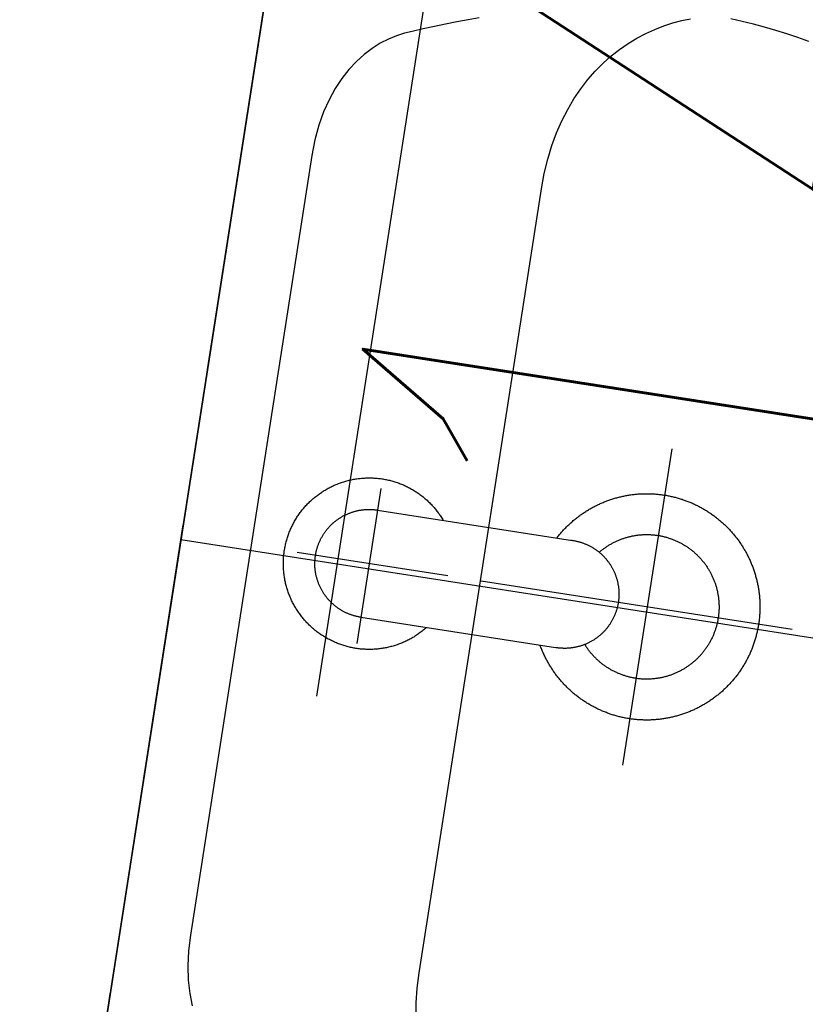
# Model space of a CAD drawing. Extents: x -38969 to 27108, y -24488 to 212598.
# Tile 247 of 256: x -7308 to -7283, y 40515 to 40546. Entities that reach past the tile are written whole.
import ezdxf
from ezdxf import colors
from ezdxf.entities.mleader import LeaderData, LeaderLine
from ezdxf.math import Vec2, Vec3

# ---------------------------------------------------------------- set-up
doc = ezdxf.new("R2010")
doc.units = 0
doc.header["$LTSCALE"] = 100
doc.header["$MEASUREMENT"] = 0
doc.linetypes.add('DASHED22', pattern=[0.15, 0.1, -0.05])
doc.layers.get('0').update_dxf_attribs({"linetype": 'CONTINUOUS'})
doc.layers.get('DEFPOINTS').update_dxf_attribs({"linetype": 'CONTINUOUS'})
for name, color, linetype in [('F_1-DIM100', 6, 'CONTINUOUS'), ('F_1-MEBLE', 5, 'CONTINUOUS'), ('F_1-MUR istn', 200, 'CONTINUOUS'), ('F_1-PLYTKI', 140, 'CONTINUOUS'), ('F_1-POW', 2, 'DASHED22'), ('F_1-POW pos', 2, 'DASHED22'), ('t_1-TXT', 123, 'CONTINUOUS')]:
    doc.layers.add(name, color=color, linetype=linetype)
doc.styles.get("Standard").update_dxf_attribs({"font": 'romans.shx', "width": 0.7})
doc.dimstyles.new('DIM100', dxfattribs={"dimscale": 10, "dimtxt": 2, "dimasz": 1, "dimexe": 0, "dimexo": 0, "dimgap": 0.5, "dimtad": 1, "dimdec": 4, "dimrnd": 0.5, "dimdsep": 46, "dimtxsty": 'Standard', "dimblk1": 'TICK1', "dimblk2": 'TICK1', "dimsah": 1, "dimcen": 0, "dimse1": 1, "dimse2": 1, "dimclrd": 6, "dimclre": 6, "dimclrt": 123, "dimadec": 0, "dimazin": 0, "dimtfac": 1, "dimtdec": 4, "dimtmove": 2, "dimatfit": 3, "dimldrblk": 'TICK1', "dimfxl": 1, "dimtolj": 1, "dimarcsym": 0})

# ---------------------------------------------------------------- blocks, each defined once
blk = doc.blocks.new('TICK1')
at = {"color": 0}
for p, q in [((-1, -1), (1, 1)), ((0, -1), (0, 1)), ((0, 0), (-1, 0))]:
    blk.add_line(p, q, dxfattribs=at)
blk = doc.blocks.new('*D1584')
at = {"layer": 'DEFPOINTS', "color": 0}
for p in [(-7295.381, 40576.185), (-7177.799, 40557.866), (-7298.387, 40556.888)]:
    blk.add_point(p, dxfattribs=at)
at = {"layer": 'F_1-DIM100', "color": 6, "lineweight": -2, "transparency": 16777216}
blk.add_line((-7190.686, 40540.108), (-7288.506, 40555.348), dxfattribs=at)
at = {"layer": 'F_1-DIM100', "color": 6, "lineweight": -2, "transparency": 16777216, "xscale": 10, "yscale": 10, "zscale": 10}
for p, rotation in [((-7298.387, 40556.888), 171.1447089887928), ((-7180.805, 40538.569), 351.1447089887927)]:
    blk.add_blockref('TICK1', p, dxfattribs=dict(at, rotation=rotation))
at = {"layer": 'F_1-DIM100', "color": 123, "transparency": 16777216, "insert": (-7241.905, 40532.907), "char_height": 20, "attachment_point": 5, "rotation": 171.1447}
blk.add_mtext('\\A1;119', dxfattribs=at)
blk = doc.blocks.new('*D1586')
at = {"layer": 'DEFPOINTS', "color": 0}
for p in [(-7379.367, 40589.27), (-7309.214, 40578.34), (-7382.374, 40569.972)]:
    blk.add_point(p, dxfattribs=at)
at = {"layer": 'F_1-DIM100', "color": 6, "lineweight": -2, "transparency": 16777216}
blk.add_line((-7322.101, 40560.582), (-7372.493, 40568.433), dxfattribs=at)
at = {"layer": 'F_1-DIM100', "color": 6, "lineweight": -2, "transparency": 16777216, "xscale": 10, "yscale": 10, "zscale": 10}
for p, rotation in [((-7382.374, 40569.972), 171.1447089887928), ((-7312.22, 40559.043), 351.1447089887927)]:
    blk.add_blockref('TICK1', p, dxfattribs=dict(at, rotation=rotation))
at = {"layer": 'F_1-DIM100', "color": 123, "transparency": 16777216, "insert": (-7349.606, 40549.686), "char_height": 20, "attachment_point": 5, "rotation": 171.1447}
blk.add_mtext('\\A1;71', dxfattribs=at)
blk = doc.blocks.new('*D1626')
at = {"layer": 'DEFPOINTS', "color": 0}
for p in [(-7286.488, 40574.799), (-7265.96, 40571.601), (-7304.177, 40428.782)]:
    blk.add_point(p, dxfattribs=at)
at = {"layer": 'F_1-DIM100', "color": 6, "lineweight": -2, "transparency": 16777216}
blk.add_line((-7287.05, 40436.234), (-7267.5, 40561.721), dxfattribs=at)
at = {"layer": 'F_1-DIM100', "color": 6, "lineweight": -2, "transparency": 16777216, "xscale": 10, "yscale": 10, "zscale": 10}
for p, rotation in [((-7265.96, 40571.601), 81.14470898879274), ((-7288.59, 40426.354), 261.1447089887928)]:
    blk.add_blockref('TICK1', p, dxfattribs=dict(at, rotation=rotation))
at = {"layer": 'F_1-DIM100', "color": 123, "transparency": 16777216, "insert": (-7285.277, 40545.056), "char_height": 20, "attachment_point": 5, "rotation": 81.1447}
blk.add_mtext('\\A1;147', dxfattribs=at)
blk = doc.blocks.new('umyw szer 45')
for p, q in [((-1.724, -6.018), (-1.724, -12.275)), ((1.724, -6.018), (1.723, -12.275))]:
    blk.add_line(p, q)
for points in [[(-20.217, 0), (0, 0), (20.219, -0.001)], [(-18.527, -17.248), (-18.6, -16.886), (-18.664, -16.523), (-18.719, -16.159), (-18.766, -15.795), (-18.804, -15.43), (-18.834, -15.065), (-18.857, -14.7)], [(-17.659, -6.805), (-17.543, -6.46), (-17.423, -6.117), (-17.3, -5.776), (-17.173, -5.437), (-17.043, -5.1), (-16.909, -4.765), (-16.909, -4.765), (-16.818, -4.531), (-16.699, -4.294), (-16.554, -4.056), (-16.382, -3.821), (-16.181, -3.592), (-15.951, -3.371), (-15.693, -3.162), (-15.405, -2.966), (-15.088, -2.787), (-14.74, -2.628), (-14.361, -2.492), (-13.95, -2.38), (-13.508, -2.298), (-13.034, -2.246), (-12.527, -2.228), (0, -2.232), (12.527, -2.228), (13.034, -2.246), (13.508, -2.298), (13.95, -2.38), (14.361, -2.492), (14.74, -2.628)], [(1.724, -8.127), (1.727, -8.124), (1.755, -8.101), (1.782, -8.078), (1.809, -8.054), (1.835, -8.031), (1.862, -8.006), (1.888, -7.981), (1.914, -7.956), (1.939, -7.931), (1.964, -7.905), (1.989, -7.879), (2.013, -7.853), (2.037, -7.826), (2.06, -7.799), (2.084, -7.772), (2.107, -7.744), (2.13, -7.716), (2.152, -7.688), (2.173, -7.66), (2.195, -7.631), (2.216, -7.602), (2.237, -7.572), (2.257, -7.543), (2.277, -7.513), (2.297, -7.482), (2.316, -7.452), (2.334, -7.422), (2.352, -7.391), (2.37, -7.36), (2.388, -7.328), (2.405, -7.297), (2.421, -7.266), (2.438, -7.233), (2.453, -7.201), (2.468, -7.169), (2.484, -7.136), (2.498, -7.103), (2.512, -7.07), (2.526, -7.037), (2.539, -7.004), (2.552, -6.97), (2.564, -6.936), (2.576, -6.902), (2.587, -6.869), (2.598, -6.835), (2.609, -6.8), (2.619, -6.765), (2.629, -6.732), (2.638, -6.697), (2.647, -6.662), (2.655, -6.626), (2.663, -6.591), (2.67, -6.557), (2.677, -6.522), (2.683, -6.486), (2.689, -6.45), (2.695, -6.415), (2.7, -6.379), (2.704, -6.344), (2.708, -6.309), (2.712, -6.272), (2.715, -6.236), (2.717, -6.202), (2.72, -6.166), (2.721, -6.129), (2.723, -6.094), (2.723, -6.058), (2.724, -6.025), (2.724, -6.018), (2.723, -5.986), (2.723, -5.95), (2.722, -5.914), (2.72, -5.878), (2.718, -5.842), (2.715, -5.806), (2.712, -5.77), (2.709, -5.735), (2.705, -5.699), (2.7, -5.664), (2.696, -5.628), (2.69, -5.592), (2.684, -5.557), (2.678, -5.522), (2.671, -5.488), (2.664, -5.452), (2.656, -5.416), (2.648, -5.382), (2.64, -5.347), (2.63, -5.312), (2.621, -5.277), (2.611, -5.243), (2.6, -5.209), (2.59, -5.175), (2.579, -5.141), (2.566, -5.106), (2.554, -5.072), (2.542, -5.039), (2.529, -5.006), (2.515, -4.973), (2.501, -4.94), (2.487, -4.907), (2.472, -4.875), (2.456, -4.841), (2.44, -4.809), (2.425, -4.778), (2.408, -4.746), (2.391, -4.714), (2.374, -4.683), (2.356, -4.651), (2.337, -4.62), (2.319, -4.59), (2.3, -4.56), (2.28, -4.529), (2.261, -4.499), (2.241, -4.47), (2.22, -4.441), (2.199, -4.412), (2.178, -4.383), (2.156, -4.354), (2.134, -4.326), (2.111, -4.298), (2.088, -4.27), (2.065, -4.243), (2.042, -4.216), (2.018, -4.189), (1.993, -4.162), (1.969, -4.137), (1.944, -4.111), (1.918, -4.085), (1.893, -4.06), (1.867, -4.035), (1.841, -4.011), (1.814, -3.987), (1.787, -3.963), (1.76, -3.94), (1.732, -3.917), (1.705, -3.894), (1.677, -3.872), (1.648, -3.85), (1.619, -3.828), (1.59, -3.807), (1.561, -3.786), (1.532, -3.766), (1.502, -3.746), (1.473, -3.727), (1.442, -3.707), (1.411, -3.689), (1.38, -3.67), (1.349, -3.652), (1.318, -3.635), (1.287, -3.618), (1.255, -3.601), (1.223, -3.585), (1.191, -3.569), (1.158, -3.553), (1.125, -3.538), (1.093, -3.523), (1.06, -3.509), (1.027, -3.496), (0.993, -3.482), (0.96, -3.47), (0.926, -3.457), (0.892, -3.445), (0.858, -3.433), (0.824, -3.422), (0.79, -3.412), (0.756, -3.402), (0.721, -3.392), (0.687, -3.383), (0.651, -3.374), (0.616, -3.365), (0.582, -3.358), (0.547, -3.35), (0.511, -3.343), (0.476, -3.337), (0.441, -3.331), (0.405, -3.325), (0.37, -3.32), (0.335, -3.315), (0.299, -3.311), (0.263, -3.307), (0.227, -3.304), (0.192, -3.301), (0.156, -3.299), (0.12, -3.297), (0.084, -3.296), (0.048, -3.295), (0.013, -3.295), (-0.023, -3.295), (-0.059, -3.295), (-0.095, -3.296), (-0.132, -3.298), (-0.167, -3.3), (-0.203, -3.302), (-0.239, -3.305), (-0.274, -3.309), (-0.31, -3.312), (-0.345, -3.317), (-0.381, -3.321), (-0.417, -3.327), (-0.452, -3.332), (-0.487, -3.339), (-0.523, -3.345), (-0.558, -3.352), (-0.593, -3.36), (-0.628, -3.368), (-0.662, -3.376), (-0.697, -3.385), (-0.732, -3.395), (-0.767, -3.405), (-0.801, -3.415), (-0.835, -3.426), (-0.869, -3.437), (-0.903, -3.449), (-0.936, -3.461), (-0.97, -3.473), (-1.004, -3.486), (-1.037, -3.5), (-1.07, -3.514), (-1.103, -3.528), (-1.136, -3.543), (-1.168, -3.558), (-1.201, -3.574), (-1.232, -3.589), (-1.264, -3.606), (-1.297, -3.623), (-1.328, -3.64), (-1.359, -3.658), (-1.39, -3.676), (-1.421, -3.695), (-1.451, -3.713), (-1.481, -3.733), (-1.511, -3.752), (-1.541, -3.772), (-1.571, -3.793), (-1.6, -3.814), (-1.628, -3.835), (-1.657, -3.856), (-1.685, -3.879), (-1.714, -3.902), (-1.741, -3.924), (-1.768, -3.947), (-1.796, -3.971), (-1.823, -3.994), (-1.849, -4.018), (-1.875, -4.043), (-1.901, -4.068), (-1.926, -4.093), (-1.952, -4.119), (-1.977, -4.145), (-2.001, -4.171), (-2.025, -4.197), (-2.049, -4.224), (-2.073, -4.252), (-2.096, -4.279), (-2.118, -4.306), (-2.141, -4.335), (-2.163, -4.363), (-2.184, -4.391), (-2.206, -4.421), (-2.226, -4.449), (-2.247, -4.479), (-2.267, -4.509), (-2.287, -4.539), (-2.306, -4.569), (-2.325, -4.599), (-2.343, -4.63), (-2.361, -4.661), (-2.379, -4.693), (-2.397, -4.724), (-2.413, -4.756), (-2.43, -4.787), (-2.446, -4.82), (-2.461, -4.852), (-2.476, -4.884), (-2.491, -4.917), (-2.505, -4.95), (-2.519, -4.983), (-2.533, -5.017), (-2.546, -5.05), (-2.558, -5.083), (-2.57, -5.117), (-2.582, -5.151), (-2.593, -5.185), (-2.604, -5.22), (-2.614, -5.254), (-2.624, -5.288), (-2.633, -5.323), (-2.642, -5.358), (-2.651, -5.393), (-2.659, -5.427), (-2.666, -5.463), (-2.673, -5.498), (-2.68, -5.533), (-2.686, -5.568), (-2.692, -5.604), (-2.697, -5.639), (-2.702, -5.674), (-2.706, -5.71), (-2.71, -5.746), (-2.713, -5.782), (-2.716, -5.818), (-2.719, -5.854), (-2.721, -5.889), (-2.722, -5.925), (-2.723, -5.961), (-2.724, -5.996), (-2.724, -6.033), (-2.723, -6.069), (-2.722, -6.104), (-2.721, -6.14), (-2.719, -6.177), (-2.717, -6.212), (-2.714, -6.247), (-2.711, -6.283), (-2.707, -6.319), (-2.703, -6.355), (-2.698, -6.39), (-2.693, -6.425), (-2.687, -6.461), (-2.681, -6.497), (-2.675, -6.532), (-2.668, -6.567), (-2.66, -6.602), (-2.652, -6.638), (-2.644, -6.673), (-2.635, -6.706), (-2.626, -6.741), (-2.616, -6.776), (-2.606, -6.81), (-2.595, -6.844), (-2.584, -6.879), (-2.573, -6.913), (-2.561, -6.947), (-2.548, -6.98), (-2.535, -7.014), (-2.522, -7.047), (-2.508, -7.08), (-2.494, -7.113), (-2.479, -7.146), (-2.464, -7.178), (-2.449, -7.211), (-2.433, -7.243), (-2.417, -7.274), (-2.4, -7.306), (-2.382, -7.338), (-2.365, -7.369), (-2.347, -7.4), (-2.329, -7.431), (-2.31, -7.461), (-2.29, -7.492), (-2.271, -7.522), (-2.251, -7.552), (-2.23, -7.581), (-2.21, -7.611), (-2.189, -7.639), (-2.167, -7.668), (-2.145, -7.696), (-2.123, -7.725), (-2.1, -7.753), (-2.077, -7.78), (-2.054, -7.807), (-2.03, -7.834), (-2.006, -7.861), (-1.982, -7.887), (-1.957, -7.913), (-1.932, -7.938), (-1.906, -7.964), (-1.88, -7.989), (-1.854, -8.013), (-1.828, -8.038), (-1.801, -8.061), (-1.774, -8.085), (-1.746, -8.108), (-1.724, -8.127)], [(0, -8.54), (0, -3.709)], [(1.724, -6.022), (1.724, -6.021), (1.724, -6.02), (1.723, -5.998), (1.723, -5.975), (1.722, -5.952), (1.721, -5.93), (1.72, -5.907), (1.718, -5.884), (1.716, -5.862), (1.714, -5.839), (1.712, -5.816), (1.709, -5.794), (1.706, -5.771), (1.702, -5.749), (1.699, -5.727), (1.695, -5.704), (1.69, -5.682), (1.686, -5.66), (1.681, -5.638), (1.676, -5.615), (1.67, -5.593), (1.665, -5.571), (1.659, -5.55), (1.652, -5.528), (1.646, -5.506), (1.639, -5.484), (1.632, -5.463), (1.624, -5.441), (1.616, -5.42), (1.608, -5.399), (1.6, -5.378), (1.592, -5.357), (1.583, -5.336), (1.574, -5.315), (1.564, -5.294), (1.555, -5.274), (1.545, -5.253), (1.534, -5.233), (1.524, -5.213), (1.513, -5.193), (1.502, -5.173), (1.491, -5.153), (1.479, -5.134), (1.468, -5.114), (1.456, -5.095), (1.443, -5.076), (1.431, -5.057), (1.418, -5.038), (1.405, -5.02), (1.392, -5.001), (1.378, -4.983), (1.364, -4.965), (1.35, -4.947), (1.336, -4.929), (1.322, -4.912), (1.307, -4.895), (1.292, -4.878), (1.277, -4.861), (1.262, -4.844), (1.246, -4.827), (1.23, -4.811), (1.214, -4.795), (1.198, -4.779), (1.182, -4.763), (1.165, -4.748), (1.148, -4.733), (1.131, -4.718), (1.114, -4.703), (1.096, -4.688), (1.079, -4.674), (1.061, -4.66), (1.043, -4.646), (1.025, -4.632), (1.007, -4.619), (0.988, -4.606), (0.969, -4.593), (0.95, -4.58), (0.931, -4.568), (0.912, -4.556), (0.893, -4.544), (0.873, -4.532), (0.854, -4.521), (0.834, -4.51), (0.814, -4.499), (0.794, -4.488), (0.774, -4.478), (0.753, -4.468), (0.733, -4.458), (0.712, -4.449), (0.692, -4.44), (0.671, -4.431), (0.65, -4.422), (0.629, -4.413), (0.607, -4.405), (0.586, -4.397), (0.565, -4.39), (0.543, -4.383), (0.522, -4.376), (0.5, -4.369), (0.478, -4.362), (0.456, -4.356), (0.434, -4.35), (0.412, -4.345), (0.39, -4.339), (0.368, -4.334), (0.346, -4.33), (0.324, -4.325), (0.301, -4.321), (0.279, -4.317), (0.257, -4.314), (0.234, -4.311), (0.212, -4.308), (0.189, -4.305), (0.166, -4.303), (0.144, -4.301), (0.121, -4.299), (0.099, -4.298), (0.076, -4.296), (0.053, -4.296), (0.031, -4.295), (0.008, -4.295), (-0.015, -4.295), (-0.038, -4.295), (-0.06, -4.296), (-0.083, -4.297), (-0.106, -4.298), (-0.128, -4.299), (-0.151, -4.301), (-0.174, -4.303), (-0.196, -4.306), (-0.219, -4.309), (-0.241, -4.312), (-0.264, -4.315), (-0.286, -4.319), (-0.308, -4.323), (-0.331, -4.327), (-0.353, -4.331), (-0.375, -4.336), (-0.397, -4.341), (-0.419, -4.346), (-0.441, -4.352), (-0.463, -4.358), (-0.485, -4.364), (-0.507, -4.371), (-0.528, -4.378), (-0.55, -4.385), (-0.571, -4.392), (-0.593, -4.4), (-0.614, -4.408), (-0.635, -4.416), (-0.656, -4.425), (-0.677, -4.433), (-0.698, -4.442), (-0.719, -4.452), (-0.739, -4.461), (-0.76, -4.471), (-0.78, -4.481), (-0.8, -4.492), (-0.82, -4.502), (-0.84, -4.513), (-0.86, -4.525), (-0.88, -4.536), (-0.899, -4.548), (-0.918, -4.56), (-0.937, -4.572), (-0.956, -4.584), (-0.975, -4.597), (-0.994, -4.61), (-1.012, -4.623), (-1.031, -4.637), (-1.049, -4.65), (-1.067, -4.664), (-1.084, -4.679), (-1.102, -4.693), (-1.119, -4.708), (-1.136, -4.722), (-1.153, -4.737), (-1.17, -4.753), (-1.187, -4.768), (-1.203, -4.784), (-1.219, -4.8), (-1.235, -4.816), (-1.251, -4.833), (-1.266, -4.849), (-1.282, -4.866), (-1.297, -4.883), (-1.312, -4.9), (-1.326, -4.917), (-1.341, -4.935), (-1.355, -4.953), (-1.369, -4.971), (-1.382, -4.989), (-1.396, -5.007), (-1.409, -5.026), (-1.422, -5.044), (-1.435, -5.063), (-1.447, -5.082), (-1.459, -5.101), (-1.471, -5.12), (-1.483, -5.14), (-1.494, -5.16), (-1.506, -5.179), (-1.517, -5.199), (-1.527, -5.219), (-1.538, -5.239), (-1.548, -5.26), (-1.558, -5.28), (-1.567, -5.301), (-1.576, -5.321), (-1.586, -5.342), (-1.594, -5.363), (-1.603, -5.384), (-1.611, -5.405), (-1.619, -5.427), (-1.627, -5.448), (-1.634, -5.47), (-1.641, -5.491), (-1.648, -5.513), (-1.654, -5.535), (-1.661, -5.556), (-1.666, -5.578), (-1.672, -5.6), (-1.677, -5.622), (-1.683, -5.644), (-1.687, -5.667), (-1.692, -5.689), (-1.696, -5.711), (-1.7, -5.734), (-1.704, -5.756), (-1.707, -5.779), (-1.71, -5.801), (-1.713, -5.824), (-1.715, -5.846), (-1.717, -5.869), (-1.719, -5.891), (-1.72, -5.914), (-1.722, -5.937), (-1.723, -5.959), (-1.723, -5.982), (-1.724, -6.005), (-1.724, -6.027), (-1.724, -6.029)], [(-2.417, -6.018), (2.567, -6.018)], [(-12.605, -9.59), (-13.094, -9.603), (-13.562, -9.642), (-14.009, -9.704), (-14.435, -9.789), (-14.84, -9.895), (-15.224, -10.022), (-15.588, -10.167), (-15.932, -10.329), (-16.257, -10.508), (-16.561, -10.701), (-16.846, -10.908), (-17.111, -11.127), (-17.358, -11.357), (-17.586, -11.597), (-17.795, -11.845), (-17.985, -12.1), (-18.158, -12.36), (-18.312, -12.625), (-18.449, -12.893), (-18.568, -13.162), (-18.669, -13.432)], [(12.592, -9.59), (0, -9.59), (-12.605, -9.59)], [(0, -19.601), (0, -9.61)], [(13.997, -9.704), (13.55, -9.642), (13.082, -9.603), (12.592, -9.59)], [(-1.724, -11.777), (-1.726, -11.779), (-1.755, -11.795), (-1.784, -11.811), (-1.812, -11.827), (-1.84, -11.844), (-1.869, -11.861), (-1.897, -11.878), (-1.924, -11.895), (-1.952, -11.913), (-1.979, -11.931), (-2.007, -11.949), (-2.034, -11.968), (-2.061, -11.986), (-2.088, -12.005), (-2.114, -12.025), (-2.141, -12.044), (-2.167, -12.064), (-2.193, -12.084), (-2.219, -12.104), (-2.245, -12.124), (-2.27, -12.145), (-2.296, -12.166), (-2.321, -12.187), (-2.346, -12.208), (-2.371, -12.23), (-2.395, -12.251), (-2.42, -12.273), (-2.444, -12.295), (-2.468, -12.318), (-2.491, -12.341), (-2.515, -12.363), (-2.538, -12.386), (-2.561, -12.41), (-2.584, -12.433), (-2.607, -12.457), (-2.63, -12.481), (-2.652, -12.505), (-2.674, -12.529), (-2.696, -12.554), (-2.717, -12.579), (-2.739, -12.603), (-2.76, -12.629), (-2.781, -12.654), (-2.801, -12.679), (-2.822, -12.705), (-2.842, -12.731), (-2.862, -12.757), (-2.882, -12.783), (-2.901, -12.81), (-2.921, -12.836), (-2.94, -12.863), (-2.958, -12.89), (-2.977, -12.917), (-2.995, -12.944), (-3.013, -12.972), (-3.031, -12.999), (-3.048, -13.027), (-3.066, -13.055), (-3.083, -13.083), (-3.099, -13.111), (-3.116, -13.14), (-3.132, -13.168), (-3.148, -13.197), (-3.164, -13.226), (-3.179, -13.255), (-3.194, -13.284), (-3.209, -13.313), (-3.224, -13.342), (-3.238, -13.372), (-3.253, -13.401), (-3.266, -13.431), (-3.28, -13.461), (-3.293, -13.491), (-3.306, -13.521), (-3.319, -13.551), (-3.331, -13.582), (-3.344, -13.612), (-3.355, -13.643), (-3.367, -13.674), (-3.378, -13.704), (-3.389, -13.735), (-3.4, -13.766), (-3.411, -13.797), (-3.421, -13.829), (-3.431, -13.86), (-3.441, -13.891), (-3.45, -13.923), (-3.459, -13.954), (-3.468, -13.986), (-3.476, -14.018), (-3.484, -14.049), (-3.492, -14.081), (-3.5, -14.113), (-3.507, -14.145), (-3.514, -14.177), (-3.521, -14.209), (-3.527, -14.242), (-3.534, -14.274), (-3.54, -14.306), (-3.545, -14.338), (-3.55, -14.371), (-3.555, -14.403), (-3.56, -14.436), (-3.564, -14.468), (-3.568, -14.501), (-3.572, -14.534), (-3.576, -14.566), (-3.579, -14.599), (-3.582, -14.631), (-3.584, -14.664), (-3.587, -14.697), (-3.589, -14.73), (-3.59, -14.763), (-3.592, -14.795), (-3.593, -14.828), (-3.594, -14.861), (-3.594, -14.894), (-3.594, -14.927), (-3.594, -14.959), (-3.594, -14.992), (-3.593, -15.025), (-3.592, -15.058), (-3.591, -15.091), (-3.589, -15.123), (-3.587, -15.156), (-3.585, -15.189), (-3.582, -15.222), (-3.58, -15.254), (-3.577, -15.287), (-3.573, -15.32), (-3.569, -15.352), (-3.565, -15.385), (-3.561, -15.417), (-3.557, -15.45), (-3.552, -15.482), (-3.547, -15.515), (-3.541, -15.547), (-3.535, -15.579), (-3.529, -15.612), (-3.523, -15.644), (-3.516, -15.676), (-3.509, -15.708), (-3.502, -15.74), (-3.495, -15.772), (-3.487, -15.804), (-3.479, -15.836), (-3.47, -15.868), (-3.461, -15.899), (-3.452, -15.931), (-3.443, -15.962), (-3.434, -15.994), (-3.424, -16.025), (-3.414, -16.056), (-3.403, -16.087), (-3.393, -16.118), (-3.382, -16.149), (-3.37, -16.18), (-3.359, -16.211), (-3.347, -16.241), (-3.335, -16.272), (-3.322, -16.302), (-3.31, -16.333), (-3.297, -16.363), (-3.284, -16.393), (-3.27, -16.423), (-3.256, -16.453), (-3.242, -16.482), (-3.228, -16.512), (-3.213, -16.541), (-3.199, -16.57), (-3.184, -16.6), (-3.168, -16.629), (-3.153, -16.657), (-3.137, -16.686), (-3.12, -16.715), (-3.104, -16.743), (-3.087, -16.771), (-3.07, -16.8), (-3.053, -16.828), (-3.036, -16.855), (-3.018, -16.883), (-3, -16.91), (-2.982, -16.938), (-2.964, -16.965), (-2.945, -16.992), (-2.926, -17.019), (-2.907, -17.045), (-2.887, -17.072), (-2.868, -17.098), (-2.848, -17.124), (-2.828, -17.15), (-2.807, -17.176), (-2.787, -17.201), (-2.766, -17.227), (-2.745, -17.252), (-2.723, -17.277), (-2.702, -17.302), (-2.68, -17.326), (-2.658, -17.351), (-2.636, -17.375), (-2.613, -17.399), (-2.591, -17.422), (-2.568, -17.446), (-2.545, -17.469), (-2.522, -17.493), (-2.498, -17.515), (-2.474, -17.538), (-2.45, -17.561), (-2.426, -17.583), (-2.402, -17.605), (-2.377, -17.627), (-2.353, -17.648), (-2.328, -17.67), (-2.303, -17.691), (-2.277, -17.712), (-2.252, -17.732), (-2.226, -17.753), (-2.2, -17.773), (-2.174, -17.793), (-2.148, -17.813), (-2.122, -17.832), (-2.095, -17.852), (-2.068, -17.871), (-2.041, -17.889), (-2.014, -17.908), (-1.987, -17.926), (-1.96, -17.944), (-1.932, -17.962), (-1.904, -17.979), (-1.876, -17.997), (-1.848, -18.014), (-1.82, -18.03), (-1.792, -18.047), (-1.763, -18.063), (-1.735, -18.079), (-1.706, -18.095), (-1.677, -18.11), (-1.648, -18.126), (-1.618, -18.14), (-1.589, -18.155), (-1.56, -18.169), (-1.53, -18.184), (-1.5, -18.197), (-1.47, -18.211), (-1.44, -18.224), (-1.41, -18.237), (-1.38, -18.25), (-1.349, -18.262), (-1.319, -18.275), (-1.288, -18.287), (-1.258, -18.298), (-1.227, -18.31), (-1.196, -18.321), (-1.165, -18.331), (-1.134, -18.342), (-1.103, -18.352), (-1.071, -18.362), (-1.04, -18.372), (-1.009, -18.381), (-0.977, -18.39), (-0.945, -18.399), (-0.914, -18.407), (-0.882, -18.416), (-0.85, -18.423), (-0.818, -18.431), (-0.786, -18.438), (-0.754, -18.445), (-0.722, -18.452), (-0.69, -18.459), (-0.658, -18.465), (-0.625, -18.471), (-0.593, -18.476), (-0.56, -18.481), (-0.528, -18.486), (-0.496, -18.491), (-0.463, -18.495), (-0.43, -18.5), (-0.398, -18.503), (-0.365, -18.507), (-0.333, -18.51), (-0.3, -18.513), (-0.267, -18.515), (-0.234, -18.518), (-0.202, -18.52), (-0.169, -18.521), (-0.136, -18.523), (-0.103, -18.524), (-0.07, -18.525), (-0.038, -18.525), (-0.005, -18.525), (0.028, -18.525), (0.061, -18.525), (0.094, -18.524), (0.127, -18.523), (0.159, -18.522), (0.192, -18.52), (0.225, -18.518), (0.258, -18.516), (0.29, -18.514), (0.323, -18.511), (0.356, -18.508), (0.388, -18.504), (0.421, -18.501), (0.454, -18.497), (0.486, -18.492), (0.519, -18.488), (0.551, -18.483), (0.583, -18.478), (0.616, -18.472), (0.648, -18.466), (0.68, -18.46), (0.713, -18.454), (0.745, -18.447), (0.777, -18.44), (0.809, -18.433), (0.841, -18.426), (0.873, -18.418), (0.904, -18.41), (0.936, -18.401), (0.968, -18.393), (0.999, -18.384), (1.031, -18.374), (1.062, -18.365), (1.094, -18.355), (1.125, -18.345), (1.156, -18.334), (1.187, -18.324), (1.218, -18.313), (1.249, -18.302), (1.279, -18.29), (1.31, -18.278), (1.341, -18.266), (1.371, -18.254), (1.401, -18.241), (1.431, -18.228), (1.462, -18.215), (1.491, -18.201), (1.521, -18.188), (1.551, -18.174), (1.58, -18.159), (1.61, -18.145), (1.639, -18.13), (1.668, -18.115), (1.697, -18.099), (1.726, -18.084), (1.755, -18.068), (1.783, -18.052), (1.812, -18.035), (1.84, -18.019), (1.868, -18.002), (1.896, -17.985), (1.924, -17.967), (1.952, -17.949), (1.979, -17.931), (2.006, -17.913), (2.034, -17.895), (2.061, -17.876), (2.087, -17.857), (2.114, -17.838), (2.141, -17.819), (2.167, -17.799), (2.193, -17.779), (2.219, -17.759), (2.245, -17.738), (2.27, -17.718), (2.295, -17.697), (2.321, -17.676), (2.346, -17.655), (2.37, -17.633), (2.395, -17.611), (2.419, -17.589), (2.443, -17.567), (2.467, -17.545), (2.491, -17.522), (2.515, -17.499), (2.538, -17.476), (2.561, -17.453), (2.584, -17.429), (2.607, -17.406), (2.629, -17.382), (2.652, -17.358), (2.674, -17.333), (2.695, -17.309), (2.717, -17.284), (2.738, -17.259), (2.76, -17.234), (2.781, -17.209), (2.801, -17.183), (2.822, -17.158), (2.842, -17.132), (2.862, -17.106), (2.882, -17.079), (2.901, -17.053), (2.92, -17.026), (2.939, -17), (2.958, -16.973), (2.977, -16.946), (2.995, -16.918), (3.013, -16.891), (3.031, -16.863), (3.048, -16.836), (3.066, -16.808), (3.083, -16.78), (3.099, -16.751), (3.116, -16.723), (3.132, -16.695), (3.148, -16.666), (3.164, -16.637), (3.179, -16.608), (3.194, -16.579), (3.209, -16.55), (3.224, -16.52), (3.238, -16.491), (3.252, -16.461), (3.266, -16.431), (3.28, -16.402), (3.293, -16.372), (3.306, -16.341), (3.319, -16.311), (3.331, -16.281), (3.343, -16.25), (3.355, -16.22), (3.367, -16.189), (3.378, -16.158), (3.389, -16.127), (3.4, -16.096), (3.411, -16.065), (3.421, -16.034), (3.431, -16.003), (3.44, -15.971), (3.45, -15.94), (3.459, -15.908), (3.468, -15.877), (3.476, -15.845), (3.484, -15.813), (3.492, -15.781), (3.5, -15.749), (3.507, -15.717), (3.514, -15.685), (3.521, -15.653), (3.527, -15.621), (3.534, -15.589), (3.539, -15.557), (3.545, -15.524), (3.55, -15.492), (3.555, -15.459), (3.56, -15.427), (3.564, -15.394), (3.568, -15.362), (3.572, -15.329), (3.576, -15.296), (3.579, -15.264), (3.582, -15.231), (3.584, -15.198), (3.587, -15.166), (3.589, -15.133), (3.59, -15.1), (3.592, -15.067), (3.593, -15.035), (3.594, -15.002), (3.594, -14.969), (3.594, -14.936), (3.594, -14.935), (3.594, -14.903), (3.594, -14.87), (3.593, -14.837), (3.592, -14.804), (3.591, -14.771), (3.589, -14.739), (3.587, -14.706), (3.585, -14.673), (3.582, -14.64), (3.58, -14.608), (3.577, -14.575), (3.573, -14.542), (3.569, -14.51), (3.565, -14.477), (3.561, -14.445), (3.557, -14.412), (3.552, -14.38), (3.547, -14.347), (3.541, -14.315), (3.535, -14.283), (3.529, -14.25), (3.523, -14.218), (3.516, -14.186), (3.509, -14.154), (3.502, -14.122), (3.494, -14.09), (3.487, -14.058), (3.478, -14.026), (3.47, -13.994), (3.461, -13.963), (3.452, -13.931), (3.443, -13.9), (3.434, -13.868), (3.424, -13.837), (3.414, -13.806), (3.403, -13.775), (3.392, -13.744), (3.381, -13.713), (3.37, -13.682), (3.359, -13.651), (3.347, -13.621), (3.335, -13.59), (3.322, -13.56), (3.31, -13.529), (3.297, -13.499), (3.283, -13.469), (3.27, -13.439), (3.256, -13.409), (3.242, -13.38), (3.228, -13.35), (3.213, -13.321), (3.198, -13.292), (3.183, -13.262), (3.168, -13.233), (3.152, -13.205), (3.136, -13.176), (3.12, -13.147), (3.104, -13.119), (3.087, -13.091), (3.07, -13.062), (3.053, -13.034), (3.036, -13.007), (3.018, -12.979), (3, -12.952), (2.982, -12.924), (2.963, -12.897), (2.945, -12.87), (2.926, -12.843), (2.907, -12.817), (2.887, -12.79), (2.867, -12.764), (2.847, -12.738), (2.827, -12.712), (2.807, -12.686), (2.786, -12.661), (2.765, -12.635), (2.744, -12.61), (2.723, -12.585), (2.702, -12.56), (2.68, -12.536), (2.658, -12.511), (2.636, -12.487), (2.613, -12.463), (2.591, -12.44), (2.568, -12.416), (2.545, -12.393), (2.521, -12.37), (2.498, -12.347), (2.474, -12.324), (2.45, -12.301), (2.426, -12.279), (2.402, -12.257), (2.377, -12.235), (2.352, -12.214), (2.328, -12.192), (2.302, -12.171), (2.277, -12.15), (2.252, -12.13), (2.226, -12.109), (2.2, -12.089), (2.174, -12.069), (2.148, -12.049), (2.121, -12.03), (2.095, -12.011), (2.068, -11.991), (2.041, -11.973), (2.014, -11.954), (1.987, -11.936), (1.959, -11.918), (1.932, -11.9), (1.904, -11.883), (1.876, -11.865), (1.848, -11.848), (1.82, -11.832), (1.791, -11.815), (1.763, -11.799), (1.734, -11.783), (1.723, -11.777)], [(-1.723, -12.237), (-1.723, -12.237), (-1.723, -12.259), (-1.724, -12.282), (-1.724, -12.305), (-1.723, -12.327), (-1.723, -12.35), (-1.722, -12.373), (-1.721, -12.395), (-1.719, -12.418), (-1.717, -12.441), (-1.715, -12.463), (-1.713, -12.486), (-1.71, -12.508), (-1.707, -12.531), (-1.704, -12.553), (-1.701, -12.576), (-1.697, -12.598), (-1.693, -12.621), (-1.688, -12.643), (-1.684, -12.665), (-1.679, -12.687), (-1.673, -12.709), (-1.668, -12.731), (-1.662, -12.753), (-1.656, -12.775), (-1.649, -12.797), (-1.642, -12.818), (-1.635, -12.84), (-1.628, -12.862), (-1.62, -12.883), (-1.613, -12.904), (-1.604, -12.925), (-1.596, -12.947), (-1.587, -12.967), (-1.578, -12.988), (-1.569, -13.009), (-1.559, -13.03), (-1.55, -13.05), (-1.54, -13.071), (-1.529, -13.091), (-1.519, -13.111), (-1.508, -13.131), (-1.497, -13.15), (-1.485, -13.17), (-1.474, -13.19), (-1.462, -13.209), (-1.45, -13.228), (-1.437, -13.247), (-1.424, -13.266), (-1.412, -13.285), (-1.398, -13.303), (-1.385, -13.321), (-1.371, -13.34), (-1.358, -13.358), (-1.343, -13.375), (-1.329, -13.393), (-1.314, -13.41), (-1.3, -13.428), (-1.285, -13.445), (-1.269, -13.461), (-1.254, -13.478), (-1.238, -13.495), (-1.222, -13.511), (-1.206, -13.527), (-1.19, -13.542), (-1.173, -13.558), (-1.157, -13.573), (-1.14, -13.589), (-1.123, -13.603), (-1.105, -13.618), (-1.088, -13.633), (-1.07, -13.647), (-1.052, -13.661), (-1.034, -13.674), (-1.016, -13.688), (-0.997, -13.701), (-0.979, -13.714), (-0.96, -13.727), (-0.941, -13.74), (-0.922, -13.752), (-0.903, -13.764), (-0.883, -13.776), (-0.864, -13.787), (-0.844, -13.798), (-0.824, -13.809), (-0.804, -13.82), (-0.784, -13.831), (-0.764, -13.841), (-0.743, -13.851), (-0.723, -13.86), (-0.702, -13.87), (-0.681, -13.879), (-0.66, -13.888), (-0.639, -13.896), (-0.618, -13.904), (-0.597, -13.912), (-0.576, -13.92), (-0.554, -13.928), (-0.533, -13.935), (-0.511, -13.942), (-0.489, -13.948), (-0.467, -13.955), (-0.446, -13.961), (-0.424, -13.966), (-0.402, -13.972), (-0.379, -13.977), (-0.357, -13.982), (-0.335, -13.986), (-0.313, -13.991), (-0.29, -13.995), (-0.268, -13.998), (-0.246, -14.002), (-0.223, -14.005), (-0.2, -14.007), (-0.178, -14.01), (-0.155, -14.012), (-0.133, -14.014), (-0.11, -14.016), (-0.087, -14.017), (-0.065, -14.018), (-0.042, -14.019), (-0.019, -14.019), (0.003, -14.019), (0.026, -14.019), (0.049, -14.018), (0.071, -14.018), (0.094, -14.017), (0.117, -14.015), (0.139, -14.013), (0.162, -14.012), (0.185, -14.009), (0.207, -14.007), (0.23, -14.004), (0.252, -14.001), (0.275, -13.997), (0.297, -13.993), (0.319, -13.989), (0.342, -13.985), (0.364, -13.98), (0.386, -13.975), (0.408, -13.97), (0.43, -13.965), (0.452, -13.959), (0.474, -13.953), (0.496, -13.946), (0.517, -13.94), (0.539, -13.933), (0.561, -13.925), (0.582, -13.918), (0.603, -13.91), (0.625, -13.902), (0.646, -13.894), (0.667, -13.885), (0.688, -13.876), (0.708, -13.867), (0.729, -13.857), (0.749, -13.848), (0.77, -13.838), (0.79, -13.827), (0.81, -13.817), (0.83, -13.806), (0.85, -13.795), (0.87, -13.784), (0.889, -13.772), (0.908, -13.76), (0.928, -13.748), (0.947, -13.736), (0.966, -13.723), (0.984, -13.71), (1.003, -13.697), (1.021, -13.684), (1.039, -13.67), (1.058, -13.657), (1.075, -13.643), (1.093, -13.628), (1.11, -13.614), (1.128, -13.599), (1.145, -13.584), (1.162, -13.569), (1.178, -13.553), (1.195, -13.538), (1.211, -13.522), (1.227, -13.506), (1.243, -13.49), (1.259, -13.473), (1.274, -13.456), (1.289, -13.44), (1.304, -13.423), (1.319, -13.405), (1.333, -13.388), (1.348, -13.37), (1.362, -13.352), (1.375, -13.334), (1.389, -13.316), (1.402, -13.298), (1.415, -13.279), (1.428, -13.26), (1.441, -13.241), (1.453, -13.222), (1.465, -13.203), (1.477, -13.184), (1.489, -13.164), (1.5, -13.145), (1.511, -13.125), (1.522, -13.105), (1.532, -13.085), (1.543, -13.064), (1.553, -13.044), (1.562, -13.024), (1.572, -13.003), (1.581, -12.982), (1.59, -12.961), (1.598, -12.94), (1.607, -12.919), (1.615, -12.898), (1.623, -12.877), (1.63, -12.855), (1.637, -12.834), (1.644, -12.812), (1.651, -12.79), (1.657, -12.769), (1.663, -12.747), (1.669, -12.725), (1.675, -12.703), (1.68, -12.681), (1.685, -12.658), (1.69, -12.636), (1.694, -12.614), (1.698, -12.592), (1.702, -12.569), (1.705, -12.547), (1.708, -12.524), (1.711, -12.502), (1.714, -12.479), (1.716, -12.457), (1.718, -12.434), (1.72, -12.411), (1.721, -12.389), (1.722, -12.366), (1.723, -12.343), (1.723, -12.321), (1.724, -12.298), (1.724, -12.298), (1.723, -12.275)], [(-1.481, -13.177), (-1.482, -13.177), (-1.502, -13.194), (-1.521, -13.211), (-1.541, -13.229), (-1.56, -13.246), (-1.579, -13.264), (-1.598, -13.282), (-1.617, -13.301), (-1.636, -13.319), (-1.654, -13.338), (-1.672, -13.357), (-1.69, -13.376), (-1.707, -13.396), (-1.725, -13.415), (-1.742, -13.435), (-1.759, -13.455), (-1.776, -13.475), (-1.792, -13.496), (-1.809, -13.516), (-1.825, -13.537), (-1.84, -13.558), (-1.856, -13.579), (-1.871, -13.6), (-1.886, -13.622), (-1.901, -13.644), (-1.916, -13.665), (-1.93, -13.687), (-1.944, -13.709), (-1.958, -13.732), (-1.972, -13.754), (-1.985, -13.777), (-1.998, -13.799), (-2.011, -13.822), (-2.023, -13.845), (-2.036, -13.869), (-2.048, -13.892), (-2.059, -13.915), (-2.071, -13.939), (-2.082, -13.963), (-2.093, -13.987), (-2.104, -14.011), (-2.114, -14.035), (-2.124, -14.059), (-2.134, -14.083), (-2.144, -14.108), (-2.153, -14.132), (-2.162, -14.157), (-2.17, -14.181), (-2.179, -14.206), (-2.187, -14.231), (-2.195, -14.256), (-2.202, -14.281), (-2.21, -14.307), (-2.217, -14.332), (-2.223, -14.357), (-2.23, -14.383), (-2.236, -14.408), (-2.242, -14.434), (-2.247, -14.459), (-2.253, -14.485), (-2.258, -14.511), (-2.262, -14.537), (-2.267, -14.563), (-2.271, -14.589), (-2.274, -14.614), (-2.278, -14.64), (-2.281, -14.666), (-2.284, -14.693), (-2.286, -14.719), (-2.289, -14.745), (-2.291, -14.771), (-2.292, -14.797), (-2.294, -14.823), (-2.295, -14.85), (-2.296, -14.876), (-2.296, -14.902), (-2.296, -14.928), (-2.296, -14.954), (-2.296, -14.981), (-2.295, -15.007), (-2.294, -15.033), (-2.293, -15.059), (-2.291, -15.085), (-2.289, -15.112), (-2.287, -15.138), (-2.284, -15.164), (-2.282, -15.19), (-2.279, -15.216), (-2.275, -15.242), (-2.271, -15.268), (-2.267, -15.294), (-2.263, -15.32), (-2.259, -15.346), (-2.254, -15.371), (-2.249, -15.397), (-2.243, -15.423), (-2.237, -15.448), (-2.231, -15.474), (-2.225, -15.499), (-2.218, -15.525), (-2.211, -15.55), (-2.204, -15.575), (-2.197, -15.6), (-2.189, -15.625), (-2.181, -15.65), (-2.172, -15.675), (-2.164, -15.7), (-2.155, -15.725), (-2.146, -15.749), (-2.136, -15.774), (-2.126, -15.798), (-2.116, -15.822), (-2.106, -15.846), (-2.095, -15.87), (-2.085, -15.894), (-2.073, -15.918), (-2.062, -15.942), (-2.05, -15.965), (-2.038, -15.989), (-2.026, -16.012), (-2.014, -16.035), (-2.001, -16.058), (-1.988, -16.081), (-1.975, -16.103), (-1.961, -16.126), (-1.947, -16.148), (-1.933, -16.17), (-1.919, -16.192), (-1.905, -16.214), (-1.89, -16.236), (-1.875, -16.257), (-1.859, -16.278), (-1.844, -16.3), (-1.828, -16.321), (-1.812, -16.341), (-1.796, -16.362), (-1.78, -16.382), (-1.763, -16.403), (-1.746, -16.423), (-1.729, -16.443), (-1.711, -16.462), (-1.694, -16.482), (-1.676, -16.501), (-1.658, -16.52), (-1.64, -16.539), (-1.621, -16.557), (-1.603, -16.576), (-1.584, -16.594), (-1.565, -16.612), (-1.545, -16.63), (-1.526, -16.647), (-1.506, -16.665), (-1.486, -16.682), (-1.466, -16.699), (-1.446, -16.715), (-1.425, -16.732), (-1.405, -16.748), (-1.384, -16.764), (-1.363, -16.779), (-1.342, -16.795), (-1.32, -16.81), (-1.299, -16.825), (-1.277, -16.84), (-1.255, -16.854), (-1.233, -16.868), (-1.211, -16.882), (-1.188, -16.896), (-1.166, -16.909), (-1.143, -16.923), (-1.12, -16.936), (-1.097, -16.948), (-1.074, -16.961), (-1.051, -16.973), (-1.028, -16.985), (-1.004, -16.996), (-0.98, -17.008), (-0.957, -17.019), (-0.933, -17.029), (-0.909, -17.04), (-0.885, -17.05), (-0.86, -17.06), (-0.836, -17.07), (-0.811, -17.079), (-0.787, -17.088), (-0.762, -17.097), (-0.737, -17.106), (-0.712, -17.114), (-0.687, -17.122), (-0.662, -17.13), (-0.637, -17.137), (-0.612, -17.144), (-0.587, -17.151), (-0.561, -17.158), (-0.536, -17.164), (-0.51, -17.17), (-0.485, -17.176), (-0.459, -17.181), (-0.433, -17.186), (-0.407, -17.191), (-0.382, -17.195), (-0.356, -17.2), (-0.33, -17.204), (-0.304, -17.207), (-0.278, -17.211), (-0.252, -17.214), (-0.226, -17.216), (-0.2, -17.219), (-0.173, -17.221), (-0.147, -17.223), (-0.121, -17.224), (-0.095, -17.225), (-0.069, -17.226), (-0.042, -17.227), (-0.016, -17.227), (0.01, -17.227), (0.036, -17.227), (0.063, -17.227), (0.089, -17.226), (0.115, -17.225), (0.141, -17.223), (0.167, -17.221), (0.193, -17.219), (0.22, -17.217), (0.246, -17.214), (0.272, -17.211), (0.298, -17.208), (0.324, -17.205), (0.35, -17.201), (0.376, -17.197), (0.401, -17.192), (0.427, -17.187), (0.453, -17.182), (0.479, -17.177), (0.504, -17.171), (0.53, -17.165), (0.555, -17.159), (0.581, -17.153), (0.606, -17.146), (0.631, -17.139), (0.657, -17.132), (0.682, -17.124), (0.707, -17.116), (0.732, -17.108), (0.756, -17.099), (0.781, -17.091), (0.806, -17.081), (0.83, -17.072), (0.855, -17.062), (0.879, -17.053), (0.903, -17.042), (0.927, -17.032), (0.951, -17.021), (0.975, -17.01), (0.999, -16.999), (1.022, -16.987), (1.046, -16.976), (1.069, -16.963), (1.092, -16.951), (1.115, -16.939), (1.138, -16.926), (1.161, -16.913), (1.183, -16.899), (1.206, -16.886), (1.228, -16.872), (1.25, -16.857), (1.272, -16.843), (1.294, -16.828), (1.315, -16.814), (1.337, -16.798), (1.358, -16.783), (1.379, -16.767), (1.4, -16.751), (1.42, -16.735), (1.441, -16.719), (1.461, -16.702), (1.481, -16.686), (1.501, -16.669), (1.521, -16.651), (1.541, -16.634), (1.56, -16.616), (1.579, -16.598), (1.598, -16.58), (1.617, -16.562), (1.635, -16.543), (1.654, -16.524), (1.672, -16.505), (1.69, -16.486), (1.707, -16.467), (1.725, -16.447), (1.742, -16.427), (1.759, -16.407), (1.776, -16.387), (1.792, -16.367), (1.808, -16.346), (1.825, -16.325), (1.84, -16.304), (1.856, -16.283), (1.871, -16.262), (1.886, -16.241), (1.901, -16.219), (1.916, -16.197), (1.93, -16.175), (1.944, -16.153), (1.958, -16.131), (1.972, -16.108), (1.985, -16.086), (1.998, -16.063), (2.011, -16.04), (2.023, -16.017), (2.036, -15.994), (2.048, -15.971), (2.059, -15.947), (2.071, -15.924), (2.082, -15.9), (2.093, -15.876), (2.104, -15.852), (2.114, -15.828), (2.124, -15.804), (2.134, -15.779), (2.143, -15.755), (2.153, -15.73), (2.162, -15.706), (2.17, -15.681), (2.179, -15.656), (2.187, -15.631), (2.195, -15.606), (2.202, -15.581), (2.21, -15.556), (2.217, -15.531), (2.223, -15.505), (2.23, -15.48), (2.236, -15.454), (2.242, -15.429), (2.247, -15.403), (2.252, -15.377), (2.257, -15.352), (2.262, -15.326), (2.266, -15.3), (2.271, -15.274), (2.274, -15.248), (2.278, -15.222), (2.281, -15.196), (2.284, -15.17), (2.286, -15.144), (2.289, -15.118), (2.291, -15.092), (2.292, -15.065), (2.294, -15.039), (2.295, -15.013), (2.296, -14.987), (2.296, -14.961), (2.296, -14.934), (2.296, -14.934), (2.296, -14.908), (2.296, -14.881), (2.295, -14.855), (2.294, -14.829), (2.293, -14.803), (2.291, -14.777), (2.289, -14.75), (2.287, -14.724), (2.284, -14.698), (2.282, -14.672), (2.279, -14.646), (2.275, -14.62), (2.271, -14.594), (2.267, -14.568), (2.263, -14.542), (2.259, -14.516), (2.254, -14.491), (2.248, -14.465), (2.243, -14.439), (2.237, -14.414), (2.231, -14.388), (2.225, -14.363), (2.218, -14.337), (2.211, -14.312), (2.204, -14.287), (2.197, -14.262), (2.189, -14.237), (2.181, -14.212), (2.172, -14.187), (2.164, -14.162), (2.155, -14.137), (2.146, -14.113), (2.136, -14.088), (2.126, -14.064), (2.116, -14.04), (2.106, -14.016), (2.095, -13.992), (2.084, -13.968), (2.073, -13.944), (2.062, -13.92), (2.05, -13.897), (2.038, -13.874), (2.026, -13.85), (2.014, -13.827), (2.001, -13.804), (1.988, -13.782), (1.975, -13.759), (1.961, -13.737), (1.947, -13.714), (1.933, -13.692), (1.919, -13.67), (1.904, -13.648), (1.89, -13.626), (1.875, -13.605), (1.859, -13.584), (1.844, -13.563), (1.828, -13.542), (1.812, -13.521), (1.796, -13.5), (1.779, -13.48), (1.763, -13.46), (1.746, -13.439), (1.729, -13.42), (1.711, -13.4), (1.694, -13.38), (1.676, -13.361), (1.658, -13.342), (1.639, -13.323), (1.621, -13.305), (1.602, -13.286), (1.583, -13.268), (1.564, -13.25), (1.545, -13.232), (1.526, -13.215), (1.506, -13.198), (1.486, -13.18), (1.481, -13.177)], [(5.082, -14.957), (-5.081, -14.957)]]:
    blk.add_lwpolyline(points)

msp = doc.modelspace()

# ---------------------------------------------------------------- hatches: boundary and pattern name
at = {"layer": 'F_1-PLYTKI'}
h = msp.add_hatch(dxfattribs=at)
h.set_pattern_fill('ANSI37', color=5, scale=300, angle=45)
h.set_pattern_definition([(171.1447, (-2226.997, 44330.714), (-5.77273, -37.05301), []), (261.1447, (-2226.997, 44330.714), (37.05301, -5.77273), [])])
h.paths.add_polyline_path([(-7295.38052, 40576.1849), (-7303.58026, 40523.55383), (-7301.80326, 40523.95314), (-7299.67675, 40524.23852), (-7297.61525, 40524.35321), (-7295.6808, 40524.34389), (-7293.70515, 40524.2192), (-7291.45662, 40523.94618), (-7289.41725, 40523.51007), (-7287.33754, 40522.83641), (-7285.32332, 40521.94854), (-7283.39854, 40520.85221), (-7281.58647, 40519.55281), (-7279.9794, 40518.11675), (-7278.68499, 40516.68922), (-7277.52954, 40515.13088), (-7276.49952, 40513.42236), (-7275.60963, 40511.57512), (-7274.87526, 40509.60035), (-7274.31254, 40507.51116), (-7273.93752, 40505.32165), (-7273.78011, 40503.23838), (-7273.78746, 40501.28575), (-7273.95314, 40499.30696), (-7274.2851, 40497.27027), (-7274.76276, 40495.32986), (-7275.43599, 40493.30426), (-7276.35039, 40491.23353), (-7277.42546, 40489.31155), (-7278.64169, 40487.54762), (-7279.97933, 40485.94866), (-7281.42121, 40484.51973), (-7283.07597, 40483.16297), (-7284.95245, 40481.94909), (-7286.9475, 40480.96911), (-7289.04844, 40480.2058), (-7291.20406, 40479.67119), (-7293.38787, 40479.36309), (-7295.57847, 40479.2796), (-7297.72361, 40479.41732), (-7299.82046, 40479.76652), (-7301.76537, 40480.2072), (-7303.83135, 40480.80296), (-7305.95927, 40481.58508), (-7307.92709, 40482.48485), (-7309.81258, 40483.55086), (-7318.00962, 40430.9371), (-7303.18845, 40428.62801), (-7305.3436, 40414.79489), (-7320.16481, 40417.10398), (-7348.02784, 40238.26145), (-7230.44629, 40219.94266), (-7202.58325, 40398.78519), (-7218.39254, 40401.24822), (-7216.23738, 40415.08135), (-7200.4281, 40412.61831), (-7177.79901, 40557.86612)])
h.paths.add_polyline_path([(-7278.73372, 40309.51128), (-7274.7814, 40308.89552, -0.41421356), (-7259.76686, 40288.33917), (-7264.69292, 40256.7206, -0.41421356), (-7261.35636, 40252.15252), (-7262.43393, 40245.23596, -0.41421356), (-7267.00201, 40241.89939), (-7306.52522, 40248.05697, -0.41421356), (-7309.86179, 40252.62505), (-7308.78421, 40259.54161, -0.41421356), (-7304.21613, 40262.87817), (-7299.29007, 40294.49674, -0.41421356)], flags=16)
h.paths.add_polyline_path([(-7278.36139, 40305.40502), (-7276.38523, 40305.09714, -0.41421356), (-7263.87312, 40287.96684), (-7267.56767, 40264.25292, -0.41421356), (-7269.85171, 40262.58463), (-7297.51795, 40266.89494, -0.41421356), (-7299.18624, 40269.17898), (-7295.49169, 40292.8929, -0.41421356)], flags=0)

# ---------------------------------------------------------------- linework, layer by layer
at = {"layer": 'F_1-MUR istn'}
msp.add_line((-7318.00965, 40430.9371), (-7295.38056, 40576.18491), dxfattribs=at)
at = {"layer": 'F_1-POW', "color": 1}
msp.add_lwpolyline([(-7295.38052, 40576.1849), (-7177.79901, 40557.86612), (-7200.4281, 40412.61831), (-7216.23738, 40415.08135), (-7218.39254, 40401.24822), (-7202.58325, 40398.78519), (-7222.22727, 40272.69749), (-7339.80882, 40291.01629), (-7320.16481, 40417.10398), (-7305.3436, 40414.79489), (-7303.18845, 40428.62801), (-7318.00962, 40430.9371)], close=True, dxfattribs=at)
at = {"layer": 'F_1-POW pos'}
msp.add_lwpolyline([(-7295.38052, 40576.1849), (-7177.79901, 40557.86612), (-7200.4281, 40412.61831), (-7216.23738, 40415.08135), (-7218.39254, 40401.24822), (-7202.58325, 40398.78519), (-7230.44629, 40219.94266), (-7348.02784, 40238.26145), (-7320.16481, 40417.10398), (-7305.3436, 40414.79489), (-7303.18845, 40428.62801), (-7318.00962, 40430.9371)], close=True, dxfattribs=at)

# ---------------------------------------------------------------- block references
at = {"layer": 'F_1-MEBLE', "xscale": -1, "rotation": 81.14470898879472}
msp.add_blockref('umyw szer 45', (-7302.66292, 40529.44214), dxfattribs=at)

# ---------------------------------------------------------------- dimensions: what is measured, and where the dimension line sits
at = {"layer": 'F_1-DIM100'}
for base, p1, p2, picture, middle in [((-7382.37383, 40569.97247), (-7309.21368, 40578.34006), (-7379.36738, 40589.26976), '*D1586', (-7349.60607, 40549.68642)), ((-7298.38697, 40556.88762), (-7177.79901, 40557.86612), (-7295.38052, 40576.1849), '*D1584', (-7241.9053, 40532.90702))]:
    dim = msp.add_linear_dim(base=base, p1=p1, p2=p2, angle=171.144709, dimstyle='DIM100', dxfattribs=at)
    dim.commit()
    dim.dimension.update_dxf_attribs({"geometry": picture, "text_midpoint": middle})
dim = msp.add_linear_dim(base=(-7265.9605, 40571.60137), p1=(-7304.17653, 40428.78195), p2=(-7286.48784, 40574.79945), angle=81.144709, dimstyle='DIM100', dxfattribs=at)
dim.commit()
dim.dimension.update_dxf_attribs({"geometry": '*D1626', "text_midpoint": (-7285.27706, 40545.05639), "dimtype": 160})

# ---------------------------------------------------------------- leaders
at = {"layer": 't_1-TXT', "ltscale": 0.6}
ml = msp.add_multileader_mtext('Standard', dxfattribs=at)
ml.set_content('ppp=297,30', color=256)
ml.set_leader_properties()
ml.build(insert=Vec2(0, 0))
ml.multileader.update_dxf_attribs({"dogleg_length": 0.36, "arrow_head_size": 0.09})
ctx = ml.context
ctx.base_point, ctx.char_height, ctx.arrow_head_size, ctx.landing_gap_size, ctx.plane_origin, ctx.plane_x_axis, ctx.plane_y_axis = Vec3(-32072.77193, 59913.30266), 100, 0.09, 0.045, Vec3(-30900.37988, 64272.54371), Vec3(0.08192707, 0.99663833), Vec3(-0.99663833, 0.08192707)
notes = []
notes.append((ctx, [(0, (0, 0, 0), (0, 0), (1, 0), 1, [])]))
ctx.mtext.insert, ctx.mtext.text_direction, ctx.mtext.rotation, ctx.mtext.flow_direction = Vec3(-32139.2108, 59918.80931), Vec3(0.08192707, 0.99663833), 1.48877733, 5
ml = msp.add_multileader_mtext('Standard', dxfattribs=at)
ml.set_content('1kond.', color=256)
ml.set_leader_properties()
ml.build(insert=Vec2(0, 0))
ml.multileader.update_dxf_attribs({"dogleg_length": 0.36, "arrow_head_size": 0.09})
ctx = ml.context
ctx.base_point, ctx.char_height, ctx.arrow_head_size, ctx.landing_gap_size, ctx.plane_origin, ctx.plane_x_axis, ctx.plane_y_axis = Vec3(-32578.38797, 60152.18437), 100, 0.09, 0.045, Vec3(-31833.25262, 57759.6945), Vec3(0.08589852, 0.99630389), Vec3(-0.99630389, 0.08589852)
ctx.text_align_type = 2
notes.append((ctx, [(0, (0, 0, 0), (0, 0), (1, 0), 1, [])]))
ctx.mtext.insert, ctx.mtext.text_direction, ctx.mtext.rotation, ctx.mtext.alignment, ctx.mtext.flow_direction = Vec3(-32597.43945, 60513.29581), Vec3(0.08589852, 0.99630389), 1.48479182, 3, 5
for ctx, leaders in notes:
    for number, flags, end, landing, length, lines in leaders:
        leader = LeaderData()
        leader.index, (leader.has_last_leader_line, leader.has_dogleg_vector, leader.attachment_direction) = number, flags
        leader.last_leader_point, leader.dogleg_vector, leader.dogleg_length = Vec3(end), Vec3(landing), length
        for number, points, colour, breaks in lines:
            line = LeaderLine()
            line.index, line.vertices, line.color, line.breaks = number, Vec3.list(points), colors.encode_raw_color(colour), breaks
            leader.lines.append(line)
        ctx.leaders.append(leader)

doc.saveas('drawing.dxf')
